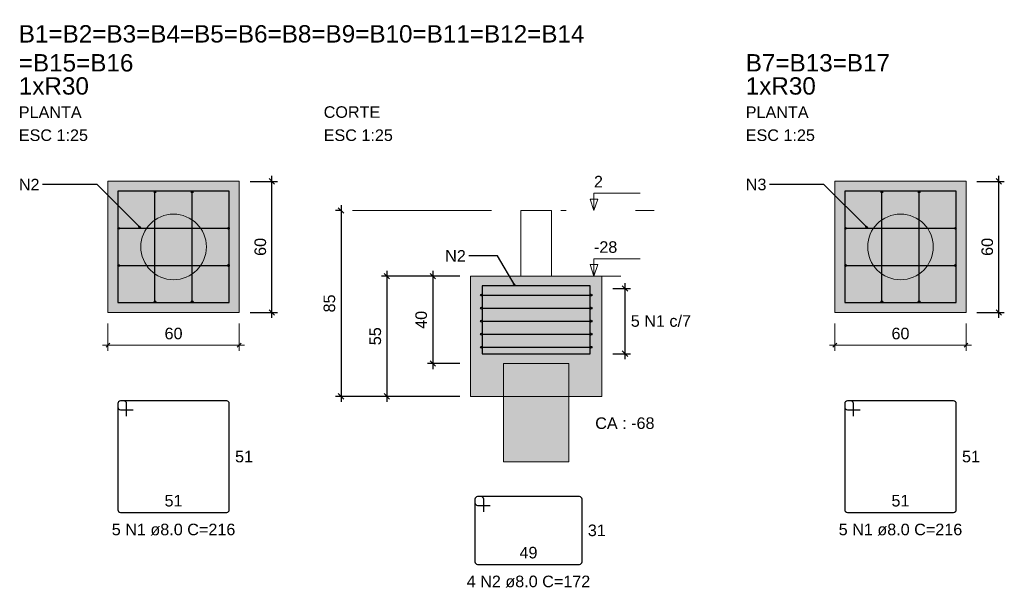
# Model space of a CAD drawing. Header units: millimetres. Extents: x 1852 to 2571, y -668 to -390.
# Tile 30 of 84: x 2152 to 2170, y -441 to -431. Entities that reach past the tile are written whole.
import ezdxf

# ---------------------------------------------------------------- set-up
doc = ezdxf.new("R2010")
doc.units = ezdxf.units.MM
doc.linetypes.add('DASHDOT', pattern=[25.4, 12.7, -6.35, 0, -6.35])
for name, color, linetype, lineweight in [('Descrição da armadura', 7, 'Continuous', 5), ('DT-Barras na forma', 1, 'Continuous', 30), ('DT-Barras rebatidas', 1, 'Continuous', 30), ('DT-Cotas', 9, 'Continuous', 5), ('DT-Forma', 5, 'Continuous', 5), ('DT-Hachura blocos em corte', 43, 'Continuous', 5), ('DT-Hachura blocos em planta', 43, 'Continuous', 5), ('DT-Hachura estacas em corte', 252, 'Continuous', 5), ('DT-Hachura estacas em planta', 252, 'Continuous', 5), ('DT-Pontilhado', 9, 'DASHDOT', 5), ('DT-Textos', 7, 'Continuous', 5), ('DT-Título', 250, 'Continuous', 20), ('Textos armaduras', 7, 'Continuous', 5)]:
    doc.layers.add(name, color=color, linetype=linetype, lineweight=lineweight)
doc.styles.add('ARIAL', font='arial.ttf')
doc.styles.get("Standard").update_dxf_attribs({"font": 'arial.ttf'})
doc.dimstyles.get("Standard").update_dxf_attribs({"dimtxt": 0.18, "dimasz": 0.18, "dimexe": 0.18, "dimexo": 0.0625, "dimgap": 0.09, "dimtad": 0, "dimtih": 1, "dimtoh": 1, "dimdec": 4, "dimzin": 0, "dimdsep": 46, "dimtxsty": 'Standard', "dimcen": 0.09, "dimadec": 0, "dimazin": 0, "dimtfac": 1, "dimtdec": 4, "dimtofl": 0, "dimtmove": 0, "dimatfit": 3, "dimfxl": 1, "dimtolj": 1, "dimtzin": 0, "dimarcsym": 0})
doc.dimstyles.new('UM_25.000000', dxfattribs={"dimtxt": 0.18, "dimasz": 0.1, "dimexe": 0.1, "dimexo": 0.2, "dimgap": 0, "dimtad": 1, "dimtih": 1, "dimtoh": 1, "dimdec": 1, "dimlfac": 25, "dimzin": 0, "dimdsep": 46, "dimtxsty": 'Standard', "dimcen": 0.09, "dimdle": 0.1, "dimadec": 1, "dimazin": 2, "dimtfac": 1, "dimtdec": 4, "dimtofl": 0, "dimtmove": 0, "dimatfit": 3, "dimfxl": 1, "dimtolj": 1, "dimarcsym": 0})

# ---------------------------------------------------------------- blocks, each defined once
blk = doc.blocks.new('_Oblique')
at = {"color": 0, "linetype": 'ByBlock', "lineweight": -2}
blk.add_line((-0.5, -0.5), (0.5, 0.5), dxfattribs=at)
blk = doc.blocks.new('*D22')
at = {"layer": 'DT-Cotas', "color": 0, "lineweight": -2, "transparency": 16777216}
for p, q in [((2156.232, -436.131), (2156.232, -433.531)), ((2155.832, -433.631), (2156.332, -433.631)), ((2155.832, -436.031), (2156.332, -436.031))]:
    blk.add_line(p, q, dxfattribs=at)
at = {"layer": 'DT-Cotas', "color": 0, "lineweight": -2, "transparency": 16777216, "xscale": 0.1, "yscale": 0.1, "zscale": 0.1}
for p, rotation in [((2156.232, -433.631), 90), ((2156.232, -436.031), 270)]:
    blk.add_blockref('_Oblique', p, dxfattribs=dict(at, rotation=rotation))
at = {"layer": 'DT-Cotas', "color": 7, "transparency": 16777216, "insert": (2156.021, -434.831), "char_height": 0.2118, "attachment_point": 5, "rotation": 90, "style": 'ARIAL'}
blk.add_mtext('\\A1;60', dxfattribs=at)
blk = doc.blocks.new('*D23')
at = {"layer": 'DT-Cotas', "color": 0, "lineweight": -2, "transparency": 16777216}
for p, q in [((2159.177, -435.266), (2159.177, -437.066)), ((2159.669, -435.366), (2159.077, -435.366)), ((2159.669, -436.966), (2159.077, -436.966))]:
    blk.add_line(p, q, dxfattribs=at)
at = {"layer": 'DT-Cotas', "color": 0, "lineweight": -2, "transparency": 16777216, "xscale": 0.1, "yscale": 0.1, "zscale": 0.1}
for p, rotation in [((2159.177, -435.366), 90), ((2159.177, -436.966), 270)]:
    blk.add_blockref('_Oblique', p, dxfattribs=dict(at, rotation=rotation))
at = {"layer": 'DT-Cotas', "color": 7, "transparency": 16777216, "insert": (2158.965, -436.166), "char_height": 0.2118, "attachment_point": 5, "rotation": 90, "style": 'ARIAL'}
blk.add_mtext('\\A1;40', dxfattribs=at)
blk = doc.blocks.new('*D24')
at = {"layer": 'DT-Cotas', "color": 0, "lineweight": -2, "transparency": 16777216}
for p, q in [((2158.337, -435.266), (2158.337, -437.666)), ((2159.669, -435.366), (2158.237, -435.366)), ((2159.669, -437.566), (2158.237, -437.566))]:
    blk.add_line(p, q, dxfattribs=at)
at = {"layer": 'DT-Cotas', "color": 0, "lineweight": -2, "transparency": 16777216, "xscale": 0.1, "yscale": 0.1, "zscale": 0.1}
for p, rotation in [((2158.337, -435.366), 90), ((2158.337, -437.566), 270)]:
    blk.add_blockref('_Oblique', p, dxfattribs=dict(at, rotation=rotation))
at = {"layer": 'DT-Cotas', "color": 7, "transparency": 16777216, "insert": (2158.125, -436.466), "char_height": 0.2118, "attachment_point": 5, "rotation": 90, "style": 'ARIAL'}
blk.add_mtext('\\A1;55', dxfattribs=at)
blk = doc.blocks.new('*D25')
at = {"layer": 'DT-Cotas', "color": 0, "lineweight": -2, "transparency": 16777216}
for p, q in [((2157.497, -434.066), (2157.497, -437.666)), ((2157.509, -434.166), (2157.397, -434.166)), ((2159.669, -437.566), (2157.397, -437.566))]:
    blk.add_line(p, q, dxfattribs=at)
at = {"layer": 'DT-Cotas', "color": 0, "lineweight": -2, "transparency": 16777216, "xscale": 0.1, "yscale": 0.1, "zscale": 0.1}
for p, rotation in [((2157.497, -434.166), 90), ((2157.497, -437.566), 270)]:
    blk.add_blockref('_Oblique', p, dxfattribs=dict(at, rotation=rotation))
at = {"layer": 'DT-Cotas', "color": 7, "transparency": 16777216, "insert": (2157.285, -435.866), "char_height": 0.2118, "attachment_point": 5, "rotation": 90, "style": 'ARIAL'}
blk.add_mtext('\\A1;85', dxfattribs=at)
blk = doc.blocks.new('*D26')
at = {"layer": 'DT-Cotas', "color": 0, "lineweight": -2, "transparency": 16777216}
for p, q in [((2162.693, -435.494), (2162.693, -436.886)), ((2162.469, -435.594), (2162.793, -435.594)), ((2162.469, -436.786), (2162.793, -436.786))]:
    blk.add_line(p, q, dxfattribs=at)
at = {"layer": 'DT-Cotas', "color": 0, "lineweight": -2, "transparency": 16777216, "xscale": 0.1, "yscale": 0.1, "zscale": 0.1}
for p, rotation in [((2162.693, -435.594), 90), ((2162.693, -436.786), 270)]:
    blk.add_blockref('_Oblique', p, dxfattribs=dict(at, rotation=rotation))
blk = doc.blocks.new('*D27')
at = {"layer": 'DT-Cotas', "color": 0, "lineweight": -2, "transparency": 16777216}
for p, q in [((2169.535, -436.131), (2169.535, -433.531)), ((2169.135, -433.631), (2169.635, -433.631)), ((2169.135, -436.031), (2169.635, -436.031))]:
    blk.add_line(p, q, dxfattribs=at)
at = {"layer": 'DT-Cotas', "color": 0, "lineweight": -2, "transparency": 16777216, "xscale": 0.1, "yscale": 0.1, "zscale": 0.1}
for p, rotation in [((2169.535, -433.631), 90), ((2169.535, -436.031), 270)]:
    blk.add_blockref('_Oblique', p, dxfattribs=dict(at, rotation=rotation))
at = {"layer": 'DT-Cotas', "color": 7, "transparency": 16777216, "insert": (2169.324, -434.831), "char_height": 0.2118, "attachment_point": 5, "rotation": 90, "style": 'ARIAL'}
blk.add_mtext('\\A1;60', dxfattribs=at)

msp = doc.modelspace()

# ---------------------------------------------------------------- hatches: boundary and pattern name
at = {"layer": 'DT-Hachura blocos em corte', "linetype": 'Continuous'}
h = msp.add_hatch(color=256, dxfattribs=at)
h.paths.add_polyline_path([(2159.8691, -435.366), (2159.8691, -437.566), (2162.2691, -437.566), (2162.2691, -435.366), (2159.8691, -435.366)])
h.paths.add_polyline_path([(2161.6691, -436.966), (2160.4691, -436.966), (2160.4691, -437.566), (2161.6691, -437.566), (2161.6691, -436.966)], flags=0)
at = {"layer": 'DT-Hachura blocos em planta', "linetype": 'Continuous'}
h = msp.add_hatch(color=256, dxfattribs=at)
h.paths.add_polyline_path([(2153.2324, -433.6306), (2153.2324, -436.0306), (2155.6324, -436.0306), (2155.6324, -433.6306), (2153.2324, -433.6306)])
h.paths.add_polyline_path([(2155.0119, -434.6753), (2154.952, -434.5306), (2154.8567, -434.4063), (2154.7324, -434.311), (2154.5877, -434.251), (2154.4324, -434.2306), (2154.2771, -434.251), (2154.1324, -434.311), (2154.0081, -434.4063), (2153.9128, -434.5306), (2153.8528, -434.6753), (2153.8324, -434.8306), (2153.8528, -434.9859), (2153.9128, -435.1306), (2154.0081, -435.2549), (2154.1324, -435.3502), (2154.2771, -435.4102), (2154.4324, -435.4306), (2154.5877, -435.4102), (2154.7324, -435.3502), (2154.8567, -435.2549), (2154.952, -435.1306), (2155.0119, -434.9859), (2155.0324, -434.8306), (2155.0119, -434.6753)], flags=0)
h = msp.add_hatch(color=256, dxfattribs=at)
h.paths.add_polyline_path([(2166.5355, -433.6306), (2166.5355, -436.0306), (2168.9355, -436.0306), (2168.9355, -433.6306), (2166.5355, -433.6306)])
h.paths.add_polyline_path([(2168.315, -434.6753), (2168.2551, -434.5306), (2168.1597, -434.4063), (2168.0355, -434.311), (2167.8907, -434.251), (2167.7355, -434.2306), (2167.5802, -434.251), (2167.4355, -434.311), (2167.3112, -434.4063), (2167.2158, -434.5306), (2167.1559, -434.6753), (2167.1355, -434.8306), (2167.1559, -434.9859), (2167.2158, -435.1306), (2167.3112, -435.2549), (2167.4355, -435.3502), (2167.5802, -435.4102), (2167.7355, -435.4306), (2167.8907, -435.4102), (2168.0355, -435.3502), (2168.1597, -435.2549), (2168.2551, -435.1306), (2168.315, -434.9859), (2168.3355, -434.8306), (2168.315, -434.6753)], flags=0)
at = {"layer": 'DT-Hachura estacas em corte', "linetype": 'Continuous'}
msp.add_hatch(color=256, dxfattribs=at).paths.add_polyline_path([(2160.4691, -438.766), (2160.4691, -436.966), (2161.6691, -436.966), (2161.6691, -438.766), (2160.4691, -438.766)])
at = {"layer": 'DT-Hachura estacas em planta', "linetype": 'Continuous'}
for points in [[(2155.0119, -434.6753), (2154.952, -434.5306), (2154.8567, -434.4063), (2154.7324, -434.311), (2154.5877, -434.251), (2154.4324, -434.2306), (2154.2771, -434.251), (2154.1324, -434.311), (2154.0081, -434.4063), (2153.9128, -434.5306), (2153.8528, -434.6753), (2153.8324, -434.8306), (2153.8528, -434.9859), (2153.9128, -435.1306), (2154.0081, -435.2549), (2154.1324, -435.3502), (2154.2771, -435.4102), (2154.4324, -435.4306), (2154.5877, -435.4102), (2154.7324, -435.3502), (2154.8567, -435.2549), (2154.952, -435.1306), (2155.0119, -434.9859), (2155.0324, -434.8306), (2155.0119, -434.6753)], [(2168.315, -434.6753), (2168.2551, -434.5306), (2168.1597, -434.4063), (2168.0355, -434.311), (2167.8907, -434.251), (2167.7355, -434.2306), (2167.5802, -434.251), (2167.4355, -434.311), (2167.3112, -434.4063), (2167.2158, -434.5306), (2167.1559, -434.6753), (2167.1355, -434.8306), (2167.1559, -434.9859), (2167.2158, -435.1306), (2167.3112, -435.2549), (2167.4355, -435.3502), (2167.5802, -435.4102), (2167.7355, -435.4306), (2167.8907, -435.4102), (2168.0355, -435.3502), (2168.1597, -435.2549), (2168.2551, -435.1306), (2168.315, -434.9859), (2168.3355, -434.8306), (2168.315, -434.6753)]]:
    msp.add_hatch(color=256, dxfattribs=at).paths.add_polyline_path(points)

# ---------------------------------------------------------------- linework, layer by layer
at = {"layer": 'DT-Barras na forma'}
for p, q in [((2154.0924, -435.8346), (2154.0924, -433.8266)), ((2154.7724, -435.8346), (2154.7724, -433.8266)), ((2167.3955, -435.8346), (2167.3955, -433.8266)), ((2168.0755, -435.8346), (2168.0755, -433.8266)), ((2153.4284, -434.4906), (2155.4364, -434.4906)), ((2166.7315, -434.4906), (2168.7395, -434.4906)), ((2153.4284, -435.1706), (2155.4364, -435.1706)), ((2166.7315, -435.1706), (2168.7395, -435.1706)), ((2160.0651, -435.7132), (2162.0731, -435.7132)), ((2160.0651, -435.9516), (2162.0731, -435.9516)), ((2160.0651, -436.19), (2162.0731, -436.19)), ((2160.0651, -436.4284), (2162.0731, -436.4284)), ((2160.0651, -436.6668), (2162.0731, -436.6668))]:
    msp.add_line(p, q, dxfattribs=at)
for points in [[(2153.4124, -433.8106), (2153.4124, -435.8506), (2155.4524, -435.8506), (2155.4524, -433.8106), (2153.4124, -433.8106)], [(2166.7155, -433.8106), (2166.7155, -435.8506), (2168.7555, -435.8506), (2168.7555, -433.8106), (2166.7155, -433.8106)]]:
    msp.add_lwpolyline(points, close=True, dxfattribs=at)
msp.add_lwpolyline([(2160.0811, -436.786), (2162.0571, -436.786), (2162.0571, -435.546), (2160.0811, -435.546), (2160.0811, -436.786)], dxfattribs=at)
for centre, radius in [((2154.0924, -433.8266), 0.016), ((2154.7724, -433.8266), 0.016), ((2167.3955, -433.8266), 0.016), ((2168.0755, -433.8266), 0.016), ((2153.4284, -434.4906), 0.016), ((2155.4364, -434.4906), 0.016), ((2166.7315, -434.4906), 0.016), ((2168.7395, -434.4906), 0.016), ((2153.4284, -435.1706), 0.016), ((2155.4364, -435.1706), 0.016), ((2166.7315, -435.1706), 0.016), ((2168.7395, -435.1706), 0.016), ((2154.0924, -435.8346), 0.016), ((2154.7724, -435.8346), 0.016), ((2160.0651, -435.7132), 0.016), ((2162.0731, -435.7132), 0.016), ((2167.3955, -435.8346), 0.016), ((2168.0755, -435.8346), 0.016), ((2160.0651, -435.9516), 0.016), ((2162.0731, -435.9516), 0.016), ((2160.0651, -436.19), 0.016), ((2162.0731, -436.19), 0.016), ((2160.0651, -436.4284), 0.016), ((2162.0731, -436.4284), 0.016), ((2160.0651, -436.6668), 0.016), ((2162.0731, -436.6668), 0.016), ((2160.0811, -436.786), 0.00064), ((2160.0811, -436.786), 0.00064)]:
    msp.add_circle(centre, radius, dxfattribs=at)
at = {"layer": 'DT-Barras rebatidas'}
for p, q in [((2153.5244, -437.6506), (2153.4604, -437.6506)), ((2155.4044, -437.6506), (2153.4604, -437.6506)), ((2166.8275, -437.6506), (2166.7635, -437.6506)), ((2168.7075, -437.6506), (2166.7635, -437.6506)), ((2153.4124, -437.6986), (2153.4124, -439.6426)), ((2153.4124, -437.6986), (2153.4124, -437.7626)), ((2153.4604, -437.8106), (2153.6924, -437.8106)), ((2153.5724, -437.9306), (2153.5724, -437.6986)), ((2155.4524, -439.6426), (2155.4524, -437.6986)), ((2166.7155, -437.6986), (2166.7155, -439.6426)), ((2166.7155, -437.6986), (2166.7155, -437.7626)), ((2166.7635, -437.8106), (2166.9955, -437.8106)), ((2166.8755, -437.9306), (2166.8755, -437.6986)), ((2168.7555, -439.6426), (2168.7555, -437.6986)), ((2159.948, -439.4494), (2159.948, -440.5934)), ((2159.948, -439.4494), (2159.948, -439.5134)), ((2160.06, -439.4014), (2159.996, -439.4014)), ((2161.86, -439.4014), (2159.996, -439.4014)), ((2160.108, -439.6814), (2160.108, -439.4494)), ((2161.908, -440.5934), (2161.908, -439.4494)), ((2159.996, -439.5614), (2160.228, -439.5614)), ((2153.4604, -439.6906), (2155.4044, -439.6906)), ((2166.7635, -439.6906), (2168.7075, -439.6906)), ((2159.996, -440.6414), (2161.86, -440.6414))]:
    msp.add_line(p, q, dxfattribs=at)
for centre, start, end in [((2153.4604, -437.6986), 90, 180), ((2153.4604, -437.6986), 90, 180), ((2153.5244, -437.6986), 0, 90), ((2155.4044, -437.6986), 0, 90), ((2166.7635, -437.6986), 90, 180), ((2166.7635, -437.6986), 90, 180), ((2166.8275, -437.6986), 0, 90), ((2168.7075, -437.6986), 0, 90), ((2153.4604, -437.7626), 180, 270), ((2166.7635, -437.7626), 180, 270), ((2159.996, -439.4494), 90, 180), ((2159.996, -439.4494), 90, 180), ((2160.06, -439.4494), 0, 90), ((2161.86, -439.4494), 0, 90), ((2153.4604, -439.6426), 180, 270), ((2155.4044, -439.6426), 270, 0), ((2159.996, -439.5134), 180, 270), ((2166.7635, -439.6426), 180, 270), ((2168.7075, -439.6426), 270, 0), ((2159.996, -440.5934), 180, 270), ((2161.86, -440.5934), 270, 0)]:
    msp.add_arc(centre, 0.048, start, end, dxfattribs=at)
at = {"layer": 'DT-Cotas'}
for p, q in [((2153.2324, -436.2306), (2153.2324, -436.7306)), ((2155.6324, -436.2306), (2155.6324, -436.7306)), ((2166.5355, -436.2306), (2166.5355, -436.7306)), ((2168.9355, -436.2306), (2168.9355, -436.7306)), ((2153.1324, -436.6306), (2155.7324, -436.6306)), ((2153.2677, -436.5952), (2153.197, -436.666)), ((2155.6677, -436.5952), (2155.597, -436.666)), ((2166.4355, -436.6306), (2169.0355, -436.6306)), ((2166.5708, -436.5952), (2166.5001, -436.666)), ((2168.9708, -436.5952), (2168.9001, -436.666))]:
    msp.add_line(p, q, dxfattribs=at)
at = {"layer": 'DT-Forma'}
for points in [[(2153.2324, -433.6306), (2153.2324, -436.0306), (2155.6324, -436.0306), (2155.6324, -433.6306), (2153.2324, -433.6306)], [(2166.5355, -433.6306), (2166.5355, -436.0306), (2168.9355, -436.0306), (2168.9355, -433.6306), (2166.5355, -433.6306)], [(2160.7891, -435.366), (2160.7891, -434.166), (2161.3491, -434.166), (2161.3491, -435.366), (2160.7891, -435.366)], [(2159.8691, -435.366), (2159.8691, -437.566), (2162.2691, -437.566), (2162.2691, -435.366), (2159.8691, -435.366)], [(2160.4691, -438.766), (2160.4691, -436.966), (2161.6691, -436.966), (2161.6691, -438.766), (2160.4691, -438.766)]]:
    msp.add_lwpolyline(points, close=True, dxfattribs=at)
for centre in [(2154.4324, -434.8306), (2167.7355, -434.8306)]:
    msp.add_circle(centre, 0.6, dxfattribs=at)
at = {"layer": 'DT-Pontilhado', "ltscale": 0.2}
for p, q in [((2157.7091, -434.166), (2163.2291, -434.166)), ((2161.3491, -435.366), (2162.6199, -435.366))]:
    msp.add_line(p, q, dxfattribs=at)
at = {"layer": 'DT-Textos'}
for points in [[(2162.1257, -434.166), (2162.1257, -433.8483), (2162.9729, -433.8483)], [(2162.1257, -435.366), (2162.1257, -435.0483), (2162.9729, -435.0483)]]:
    msp.add_lwpolyline(points, dxfattribs=at)
for points in [[(2162.1963, -433.9542), (2162.1257, -434.166), (2162.0551, -433.9542), (2162.1963, -433.9542)], [(2162.1963, -435.1542), (2162.1257, -435.366), (2162.0551, -435.1542), (2162.1963, -435.1542)]]:
    msp.add_lwpolyline(points, close=True, dxfattribs=at)

# ---------------------------------------------------------------- texts
at = {"layer": 'Descrição da armadura', "color": 7, "linetype": 'Continuous', "insert": (2163.3509, -436.2959), "char_height": 0.2118, "attachment_point": 8, "line_spacing_factor": 0.798, "style": 'ARIAL'}
msp.add_mtext('5 N1 c/7', dxfattribs=at)
at = {"layer": 'Descrição da armadura', "linetype": 'Continuous', "char_height": 0.2118, "width": 4.534748, "attachment_point": 8, "line_spacing_factor": 0.798, "style": 'ARIAL'}
for s, insert in [('5 N1 ø8.0 C=216', (2154.4324, -440.1142)), ('5 N1 ø8.0 C=216', (2167.7355, -440.1142)), ('4 N2 ø8.0 C=172', (2160.928, -441.065))]:
    msp.add_mtext(s, dxfattribs=dict(at, insert=insert))
at = {"layer": 'DT-Cotas', "linetype": 'Continuous', "char_height": 0.2118, "width": 0.758398, "attachment_point": 9, "line_spacing_factor": 0.798, "style": 'ARIAL'}
for s, insert in [('N2', (2151.9794, -433.7965)), ('N3', (2165.2825, -433.7965)), ('N2', (2159.7809, -435.1016))]:
    msp.add_mtext(s, dxfattribs=dict(at, insert=insert))
at = {"layer": 'DT-Cotas', "color": 7, "linetype": 'Continuous', "char_height": 0.2118, "attachment_point": 8, "line_spacing_factor": 0.798, "style": 'ARIAL'}
for insert in [(2154.4324, -436.5247), (2167.7355, -436.5247)]:
    msp.add_mtext('60', dxfattribs=dict(at, insert=insert))
at = {"layer": 'DT-Textos', "attachment_point": 7, "line_spacing_factor": 0.798, "style": 'ARIAL'}
for s, insert, char_height in [('1xR30', (2151.6002, -432.048), 0.3177), ('1xR30', (2164.9033, -432.048), 0.3177), ('PLANTA', (2151.6002, -432.4716), 0.2118), ('CORTE', (2157.1796, -432.4716), 0.2118), ('PLANTA', (2164.9033, -432.4716), 0.2118), ('ESC 1:25', (2151.6002, -432.8952), 0.2118), ('ESC 1:25', (2157.1796, -432.8952), 0.2118), ('ESC 1:25', (2164.9033, -432.8952), 0.2118), ('2', (2162.1257, -433.7424), 0.2118), ('-28', (2162.1257, -434.9424), 0.2118), ('CA : -68', (2162.1491, -438.166), 0.2118)]:
    msp.add_mtext(s, dxfattribs=dict(at, insert=insert, char_height=char_height))
at = {"layer": 'DT-Título', "char_height": 0.3177, "attachment_point": 7, "line_spacing_factor": 0.798, "style": 'ARIAL'}
for s, insert in [('B1=B2=B3=B4=B5=B6=B8=B9=B10=B11=B12=B14', (2151.6002, -431.0949)), ('=B15=B16', (2151.6002, -431.6244)), ('B7=B13=B17', (2164.9033, -431.6244))]:
    msp.add_mtext(s, dxfattribs=dict(at, insert=insert))
at = {"layer": 'Textos armaduras', "linetype": 'Continuous', "char_height": 0.2118, "width": 0.659905, "attachment_point": 7, "line_spacing_factor": 0.798, "style": 'ARIAL'}
for s, insert in [('51', (2155.5583, -438.7765)), ('51', (2168.8614, -438.7765)), ('51', (2154.2674, -439.5847)), ('51', (2167.5705, -439.5847)), ('31', (2162.0139, -440.1273)), ('49', (2160.763, -440.5355))]:
    msp.add_mtext(s, dxfattribs=dict(at, insert=insert))

# ---------------------------------------------------------------- dimensions: what is measured, and where the dimension line sits
at = {"layer": 'DT-Cotas'}
for base, p1, p2, picture, middle in [((2156.2324, -433.6306), (2155.6324, -436.0306), (2155.6324, -433.6306), '*D22', (2156.0206, -434.8306)), ((2169.5355, -433.6306), (2168.9355, -436.0306), (2168.9355, -433.6306), '*D27', (2169.3237, -434.8306)), ((2157.4973, -437.566), (2157.7091, -434.166), (2159.8691, -437.566), '*D25', (2157.2855, -435.866)), ((2158.3373, -437.566), (2159.8691, -435.366), (2159.8691, -437.566), '*D24', (2158.1255, -436.466)), ((2159.1773, -436.966), (2159.8691, -435.366), (2159.8691, -436.966), '*D23', (2158.9655, -436.166))]:
    dim = msp.add_linear_dim(base=base, p1=p1, p2=p2, angle=90, dimstyle='UM_25.000000', override={"dimtxt": 0.2118, "dimasz": 0.1, "dimexe": 0.1, "dimexo": 0.2, "dimtad": 1, "dimtih": 0, "dimtoh": 0, "dimdec": 1, "dimlfac": 25, "dimzin": 8, "dimtxsty": 'ARIAL', "dimblk": 'Oblique', "dimblk1": 'Oblique', "dimblk2": 'Oblique', "dimsah": 1, "dimdle": 0.1, "dimse1": 0, "dimse2": 0, "dimclrt": 7, "dimadec": 1, "dimazin": 3, "dimtmove": 2, "dimldrblk": 'Oblique'}, dxfattribs=at)
    dim.commit()
    dim.dimension.update_dxf_attribs({"geometry": picture, "text_midpoint": middle, "dimtype": 160, "text_rotation": 90})
dim = msp.add_linear_dim(base=(2162.6927, -436.786), p1=(2162.2691, -435.594), p2=(2162.2691, -436.786), angle=90, text=' ', dimstyle='UM_25.000000', override={"dimtxt": 0.2118, "dimasz": 0.1, "dimexe": 0.1, "dimexo": 0.2, "dimtad": 1, "dimtih": 0, "dimtoh": 0, "dimdec": 1, "dimlfac": 25, "dimzin": 8, "dimtxsty": 'ARIAL', "dimblk": 'Oblique', "dimblk1": 'Oblique', "dimblk2": 'Oblique', "dimsah": 1, "dimdle": 0.1, "dimse1": 0, "dimse2": 0, "dimclrt": 7, "dimadec": 1, "dimazin": 3, "dimtmove": 2, "dimldrblk": 'Oblique'}, dxfattribs=at)
dim.commit()
dim.dimension.update_dxf_attribs({"geometry": '*D26', "text_midpoint": (2162.4809, -436.19), "dimtype": 160, "text_rotation": 90})

# ---------------------------------------------------------------- leaders
for points in [[(2153.8324, -434.4906), (2153.0324, -433.6906), (2152.0324, -433.6906)], [(2167.1355, -434.4906), (2166.3355, -433.6906), (2165.3355, -433.6906)], [(2160.6811, -435.546), (2160.3634, -434.9957), (2159.8339, -434.9957)]]:
    msp.add_leader(points, dimstyle='Standard', override={"dimasz": 0.05, "dimldrblk": 'Closed'}, dxfattribs=at)

doc.saveas('drawing.dxf')
